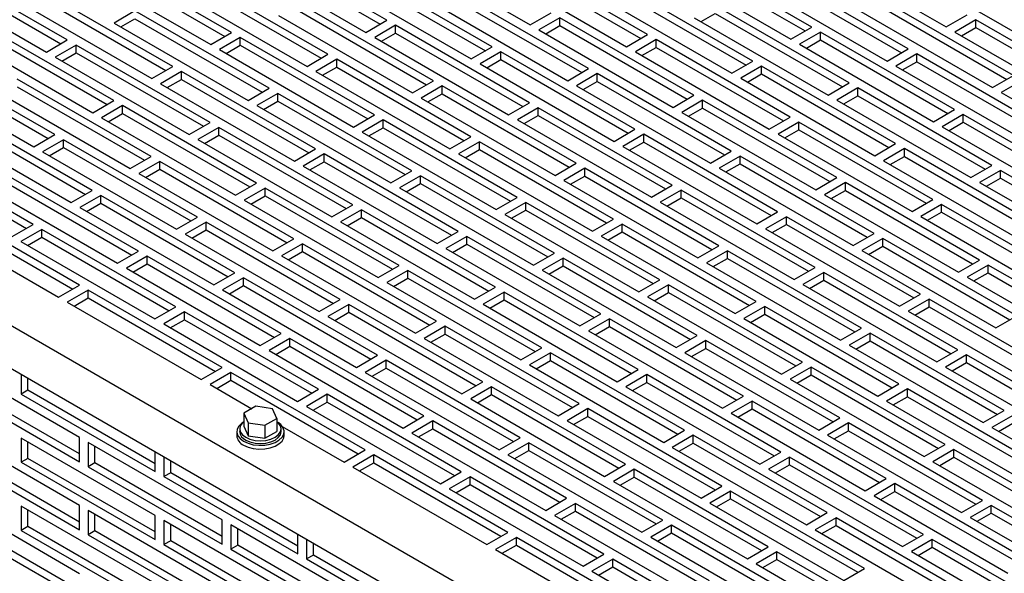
# Model space of a CAD drawing. Header units: inches. Extents: x 0 to 77, y 0 to 59.5.
# Tile 6 of 10: x 49.4 to 59.8, y 18.4 to 24.3. Entities that reach past the tile are written whole.
import ezdxf

# ---------------------------------------------------------------- set-up
doc = ezdxf.new("R2010")
doc.units = ezdxf.units.IN
doc.header["$LTSCALE"] = 7
doc.header["$MEASUREMENT"] = 0

msp = doc.modelspace()

# ---------------------------------------------------------------- linework, layer by layer
for p, q in [((41.588, 25.517), (61.741, 13.883)), ((61.741, 13.424), (41.588, 25.057)), ((53.309, 24.26), (51.895, 25.076)), ((51.67, 24.13), (50.256, 24.947)), ((51.674, 24.949), (53.088, 24.132)), ((51.895, 24.995), (53.238, 24.219)), ((53.408, 25.027), (54.822, 24.211)), ((57.794, 24.187), (56.38, 25.004)), ((57.798, 25.006), (59.212, 24.19)), ((49.936, 24.052), (48.522, 24.868)), ((50.256, 24.865), (51.6, 24.09)), ((56.06, 24.109), (54.646, 24.925)), ((54.646, 24.844), (55.989, 24.068)), ((56.159, 24.876), (57.573, 24.06)), ((56.38, 24.922), (57.723, 24.147)), ((48.301, 24.741), (49.715, 23.924)), ((48.522, 24.787), (49.866, 24.011)), ((50.035, 24.819), (51.449, 24.003)), ((54.421, 23.979), (53.007, 24.796)), ((54.425, 24.798), (55.839, 23.981)), ((58.81, 23.958), (57.396, 24.774)), ((52.687, 23.901), (51.273, 24.717)), ((51.273, 24.635), (52.616, 23.86)), ((52.786, 24.668), (54.2, 23.852)), ((53.007, 24.714), (54.35, 23.938)), ((57.172, 23.828), (55.758, 24.645)), ((57.175, 24.647), (58.589, 23.83)), ((57.396, 24.693), (58.74, 23.917)), ((58.909, 24.725), (60.324, 23.909)), ((51.048, 23.771), (49.634, 24.588)), ((51.052, 24.59), (52.466, 23.773)), ((55.438, 23.75), (54.023, 24.566)), ((55.758, 24.563), (57.101, 23.787)), ((49.413, 24.46), (50.827, 23.644)), ((49.634, 24.506), (50.977, 23.73)), ((53.799, 23.62), (52.385, 24.436)), ((53.802, 24.439), (55.217, 23.622)), ((54.023, 24.484), (55.367, 23.709)), ((55.537, 24.517), (56.951, 23.701)), ((59.922, 23.677), (58.508, 24.494)), ((50.65, 24.358), (50.429, 24.23)), ((52.065, 23.542), (50.65, 24.358)), ((52.385, 24.355), (53.728, 23.579)), ((54.822, 24.211), (55.043, 24.339)), ((56.624, 24.247), (56.774, 24.333)), ((58.188, 23.599), (56.774, 24.415)), ((56.774, 24.333), (58.117, 23.558)), ((58.287, 24.366), (59.701, 23.55)), ((58.508, 24.412), (59.852, 23.636)), ((59.212, 24.19), (59.433, 24.317)), ((50.426, 23.412), (49.012, 24.228)), ((50.429, 24.23), (51.844, 23.414)), ((50.5, 24.19), (50.65, 24.276)), ((50.65, 24.276), (51.994, 23.501)), ((52.164, 24.309), (53.578, 23.493)), ((53.088, 24.132), (53.309, 24.26)), ((55.135, 24.285), (54.914, 24.158)), ((56.549, 23.469), (55.135, 24.285)), ((55.135, 24.204), (55.135, 24.285)), ((56.553, 24.287), (57.967, 23.471)), ((59.525, 24.264), (59.304, 24.136)), ((60.939, 23.448), (59.525, 24.264)), ((59.525, 24.182), (59.525, 24.264)), ((49.012, 24.147), (50.355, 23.371)), ((51.449, 24.003), (51.67, 24.13)), ((53.401, 24.207), (53.18, 24.079)), ((53.251, 24.038), (53.401, 24.125)), ((54.815, 23.39), (53.401, 24.207)), ((53.401, 24.125), (53.401, 24.207)), ((53.401, 24.125), (54.745, 23.35)), ((54.914, 24.158), (56.329, 23.341)), ((54.985, 24.117), (55.135, 24.204)), ((55.135, 24.204), (56.479, 23.428)), ((57.573, 24.06), (57.794, 24.187)), ((57.886, 24.134), (57.665, 24.007)), ((59.3, 23.318), (57.886, 24.134)), ((57.886, 24.053), (57.886, 24.134)), ((59.304, 24.136), (60.718, 23.32)), ((59.374, 24.096), (59.525, 24.182)), ((59.525, 24.182), (60.868, 23.407)), ((48.791, 24.101), (50.205, 23.284)), ((49.715, 23.924), (49.936, 24.052)), ((51.762, 24.077), (51.541, 23.95)), ((53.177, 23.261), (51.762, 24.077)), ((51.762, 23.996), (51.762, 24.077)), ((53.18, 24.079), (54.594, 23.263)), ((55.839, 23.981), (56.06, 24.109)), ((56.152, 24.056), (55.931, 23.928)), ((57.566, 23.239), (56.152, 24.056)), ((56.152, 23.974), (56.152, 24.056)), ((57.665, 24.007), (59.079, 23.19)), ((57.736, 23.966), (57.886, 24.053)), ((57.886, 24.053), (59.229, 23.277)), ((50.028, 23.999), (49.807, 23.871)), ((49.878, 23.83), (50.028, 23.917)), ((51.442, 23.182), (50.028, 23.999)), ((50.028, 23.917), (50.028, 23.999)), ((50.028, 23.917), (51.372, 23.141)), ((51.541, 23.95), (52.956, 23.133)), ((51.612, 23.909), (51.762, 23.996)), ((51.762, 23.996), (53.106, 23.22)), ((54.2, 23.852), (54.421, 23.979)), ((54.513, 23.926), (54.292, 23.799)), ((55.927, 23.11), (54.513, 23.926)), ((54.513, 23.845), (54.513, 23.926)), ((55.931, 23.928), (57.345, 23.112)), ((56.001, 23.887), (56.152, 23.974)), ((56.152, 23.974), (57.495, 23.199)), ((58.589, 23.83), (58.81, 23.958)), ((58.902, 23.905), (58.681, 23.777)), ((60.317, 23.088), (58.902, 23.905)), ((58.902, 23.823), (58.902, 23.905)), ((49.804, 23.053), (48.389, 23.869)), ((49.807, 23.871), (51.221, 23.055)), ((52.466, 23.773), (52.687, 23.901)), ((52.779, 23.848), (52.558, 23.72)), ((54.193, 23.031), (52.779, 23.848)), ((52.779, 23.766), (52.779, 23.848)), ((54.292, 23.799), (55.706, 22.982)), ((54.363, 23.758), (54.513, 23.845)), ((54.513, 23.845), (55.856, 23.069)), ((56.951, 23.701), (57.172, 23.828)), ((58.752, 23.736), (58.902, 23.823)), ((58.902, 23.823), (60.246, 23.048)), ((48.168, 23.742), (49.583, 22.925)), ((48.389, 23.787), (49.733, 23.012)), ((50.827, 23.644), (51.048, 23.771)), ((51.14, 23.718), (50.919, 23.59)), ((52.554, 22.902), (51.14, 23.718)), ((51.14, 23.636), (51.14, 23.718)), ((52.558, 23.72), (53.972, 22.904)), ((52.629, 23.679), (52.779, 23.766)), ((52.779, 23.766), (54.122, 22.99)), ((55.217, 23.622), (55.438, 23.75)), ((55.529, 23.697), (55.309, 23.569)), ((56.944, 22.88), (55.529, 23.697)), ((55.529, 23.615), (55.529, 23.697)), ((57.264, 23.775), (57.043, 23.648)), ((57.113, 23.607), (57.264, 23.694)), ((58.678, 22.959), (57.264, 23.775)), ((57.264, 23.694), (57.264, 23.775)), ((57.264, 23.694), (58.607, 22.918)), ((58.681, 23.777), (60.096, 22.961)), ((50.82, 22.823), (49.406, 23.639)), ((50.919, 23.59), (52.333, 22.774)), ((50.99, 23.55), (51.14, 23.636)), ((51.14, 23.636), (52.484, 22.861)), ((53.578, 23.493), (53.799, 23.62)), ((55.379, 23.528), (55.529, 23.615)), ((55.529, 23.615), (56.873, 22.839)), ((57.043, 23.648), (58.457, 22.831)), ((57.967, 23.471), (58.188, 23.599)), ((59.701, 23.55), (59.922, 23.677)), ((60.014, 23.624), (59.793, 23.497)), ((49.185, 23.512), (50.599, 22.696)), ((49.406, 23.558), (50.749, 22.782)), ((51.844, 23.414), (52.065, 23.542)), ((52.157, 23.488), (51.936, 23.361)), ((53.571, 22.672), (52.157, 23.488)), ((52.157, 23.407), (52.157, 23.488)), ((53.891, 23.567), (53.67, 23.439)), ((55.305, 22.751), (53.891, 23.567)), ((53.891, 23.485), (53.891, 23.567)), ((55.309, 23.569), (56.723, 22.753)), ((58.28, 23.546), (58.059, 23.418)), ((59.694, 22.729), (58.28, 23.546)), ((58.28, 23.464), (58.28, 23.546)), ((59.793, 23.497), (61.208, 22.68)), ((50.205, 23.284), (50.426, 23.412)), ((52.006, 23.32), (52.157, 23.407)), ((52.157, 23.407), (53.5, 22.631)), ((53.67, 23.439), (55.084, 22.623)), ((53.741, 23.399), (53.891, 23.485)), ((53.891, 23.485), (55.234, 22.71)), ((54.594, 23.263), (54.815, 23.39)), ((56.329, 23.341), (56.549, 23.469)), ((56.641, 23.416), (56.42, 23.288)), ((58.056, 22.6), (56.641, 23.416)), ((56.641, 23.334), (56.641, 23.416)), ((58.059, 23.418), (59.473, 22.602)), ((58.13, 23.377), (58.28, 23.464)), ((58.28, 23.464), (59.624, 22.688)), ((50.198, 22.464), (48.784, 23.28)), ((50.518, 23.359), (50.297, 23.231)), ((51.932, 22.542), (50.518, 23.359)), ((50.518, 23.277), (50.518, 23.359)), ((51.936, 23.361), (53.35, 22.544)), ((54.907, 23.337), (54.686, 23.21)), ((56.321, 22.521), (54.907, 23.337)), ((54.907, 23.256), (54.907, 23.337)), ((56.42, 23.288), (57.835, 22.472)), ((56.491, 23.248), (56.641, 23.334)), ((56.641, 23.334), (57.985, 22.559)), ((59.079, 23.19), (59.3, 23.318)), ((48.784, 23.199), (50.127, 22.423)), ((50.297, 23.231), (51.711, 22.415)), ((50.368, 23.19), (50.518, 23.277)), ((50.518, 23.277), (51.861, 22.502)), ((51.221, 23.055), (51.442, 23.182)), ((52.956, 23.133), (53.177, 23.261)), ((53.268, 23.208), (53.048, 23.08)), ((54.683, 22.391), (53.268, 23.208)), ((53.268, 23.126), (53.268, 23.208)), ((54.686, 23.21), (56.1, 22.393)), ((54.757, 23.169), (54.907, 23.256)), ((54.907, 23.256), (56.251, 22.48)), ((57.345, 23.112), (57.566, 23.239)), ((57.658, 23.186), (57.437, 23.059)), ((59.072, 22.37), (57.658, 23.186)), ((57.658, 23.105), (57.658, 23.186)), ((59.392, 23.265), (59.171, 23.137)), ((59.242, 23.097), (59.392, 23.183)), ((60.806, 22.449), (59.392, 23.265)), ((59.392, 23.183), (59.392, 23.265)), ((59.392, 23.183), (60.736, 22.408)), ((48.563, 23.153), (49.977, 22.336)), ((51.534, 23.129), (51.313, 23.002)), ((52.949, 22.313), (51.534, 23.129)), ((51.534, 23.048), (51.534, 23.129)), ((53.048, 23.08), (54.462, 22.264)), ((53.118, 23.039), (53.268, 23.126)), ((53.268, 23.126), (54.612, 22.351)), ((55.706, 22.982), (55.927, 23.11)), ((57.508, 23.018), (57.658, 23.105)), ((57.658, 23.105), (59.001, 22.329)), ((59.171, 23.137), (60.585, 22.321)), ((49.583, 22.925), (49.804, 23.053)), ((49.896, 23), (49.675, 22.872)), ((51.31, 22.183), (49.896, 23)), ((49.896, 22.918), (49.896, 23)), ((51.313, 23.002), (52.728, 22.185)), ((51.384, 22.961), (51.534, 23.048)), ((51.534, 23.048), (52.878, 22.272)), ((53.972, 22.904), (54.193, 23.031)), ((54.285, 22.978), (54.064, 22.851)), ((55.699, 22.162), (54.285, 22.978)), ((54.285, 22.897), (54.285, 22.978)), ((56.019, 23.057), (55.798, 22.929)), ((55.869, 22.888), (56.019, 22.975)), ((57.433, 22.24), (56.019, 23.057)), ((56.019, 22.975), (56.019, 23.057)), ((56.019, 22.975), (57.363, 22.2)), ((57.437, 23.059), (58.851, 22.242)), ((49.576, 22.105), (48.161, 22.921)), ((49.675, 22.872), (51.089, 22.056)), ((49.745, 22.831), (49.896, 22.918)), ((49.896, 22.918), (51.239, 22.142)), ((52.333, 22.774), (52.554, 22.902)), ((54.135, 22.81), (54.285, 22.897)), ((54.285, 22.897), (55.628, 22.121)), ((55.798, 22.929), (57.212, 22.113)), ((56.723, 22.753), (56.944, 22.88)), ((58.457, 22.831), (58.678, 22.959)), ((58.77, 22.906), (58.549, 22.778)), ((60.184, 22.089), (58.77, 22.906)), ((58.77, 22.824), (58.77, 22.906)), ((48.161, 22.839), (49.505, 22.064)), ((50.599, 22.696), (50.82, 22.823)), ((50.912, 22.77), (50.691, 22.642)), ((52.326, 21.954), (50.912, 22.77)), ((50.912, 22.688), (50.912, 22.77)), ((52.646, 22.849), (52.425, 22.721)), ((52.496, 22.68), (52.646, 22.767)), ((54.06, 22.032), (52.646, 22.849)), ((52.646, 22.767), (52.646, 22.849)), ((52.646, 22.767), (53.99, 21.991)), ((54.064, 22.851), (55.478, 22.034)), ((57.036, 22.827), (56.815, 22.7)), ((58.45, 22.011), (57.036, 22.827)), ((57.036, 22.745), (57.036, 22.827)), ((58.549, 22.778), (59.963, 21.962)), ((58.62, 22.737), (58.77, 22.824)), ((58.77, 22.824), (60.113, 22.048)), ((50.762, 22.602), (50.912, 22.688)), ((50.912, 22.688), (52.256, 21.913)), ((52.425, 22.721), (53.839, 21.905)), ((53.35, 22.544), (53.571, 22.672)), ((55.084, 22.623), (55.305, 22.751)), ((55.397, 22.698), (55.176, 22.57)), ((56.811, 21.881), (55.397, 22.698)), ((55.397, 22.616), (55.397, 22.698)), ((56.815, 22.7), (58.229, 21.883)), ((56.885, 22.659), (57.036, 22.745)), ((57.036, 22.745), (58.379, 21.97)), ((59.473, 22.602), (59.694, 22.729)), ((59.786, 22.676), (59.565, 22.549)), ((61.2, 21.86), (59.786, 22.676)), ((59.786, 22.594), (59.786, 22.676)), ((50.688, 21.824), (49.273, 22.64)), ((49.273, 22.559), (50.617, 21.783)), ((50.691, 22.642), (52.105, 21.826)), ((53.663, 22.619), (53.442, 22.491)), ((55.077, 21.803), (53.663, 22.619)), ((53.663, 22.537), (53.663, 22.619)), ((55.176, 22.57), (56.59, 21.754)), ((55.247, 22.529), (55.397, 22.616)), ((55.397, 22.616), (56.74, 21.84)), ((57.835, 22.472), (58.056, 22.6)), ((59.636, 22.508), (59.786, 22.594)), ((59.786, 22.594), (61.13, 21.819)), ((49.052, 22.513), (50.467, 21.696)), ((49.977, 22.336), (50.198, 22.464)), ((51.711, 22.415), (51.932, 22.542)), ((52.024, 22.489), (51.803, 22.362)), ((53.438, 21.673), (52.024, 22.489)), ((52.024, 22.408), (52.024, 22.489)), ((53.442, 22.491), (54.856, 21.675)), ((53.512, 22.451), (53.663, 22.537)), ((53.663, 22.537), (55.006, 21.762)), ((56.1, 22.393), (56.321, 22.521)), ((56.413, 22.468), (56.192, 22.34)), ((57.828, 21.652), (56.413, 22.468)), ((56.413, 22.386), (56.413, 22.468)), ((58.148, 22.547), (57.927, 22.419)), ((57.997, 22.378), (58.148, 22.465)), ((59.562, 21.73), (58.148, 22.547)), ((58.148, 22.465), (58.148, 22.547)), ((58.148, 22.465), (59.491, 21.689)), ((59.565, 22.549), (60.979, 21.732)), ((50.29, 22.411), (50.069, 22.283)), ((51.704, 21.594), (50.29, 22.411)), ((50.29, 22.329), (50.29, 22.411)), ((51.803, 22.362), (53.217, 21.545)), ((51.874, 22.321), (52.024, 22.408)), ((52.024, 22.408), (53.367, 21.632)), ((54.462, 22.264), (54.683, 22.391)), ((56.263, 22.3), (56.413, 22.386)), ((56.413, 22.386), (57.757, 21.611)), ((57.927, 22.419), (59.341, 21.603)), ((58.851, 22.242), (59.072, 22.37)), ((50.065, 21.465), (48.651, 22.281)), ((50.069, 22.283), (51.483, 21.467)), ((50.14, 22.242), (50.29, 22.329)), ((50.29, 22.329), (51.633, 21.554)), ((52.728, 22.185), (52.949, 22.313)), ((53.04, 22.26), (52.819, 22.132)), ((54.455, 21.443), (53.04, 22.26)), ((53.04, 22.178), (53.04, 22.26)), ((54.775, 22.338), (54.554, 22.211)), ((54.624, 22.17), (54.775, 22.257)), ((56.189, 21.522), (54.775, 22.338)), ((54.775, 22.257), (54.775, 22.338)), ((54.775, 22.257), (56.118, 21.481)), ((56.192, 22.34), (57.607, 21.524)), ((57.212, 22.113), (57.433, 22.24)), ((59.164, 22.317), (58.943, 22.189)), ((60.578, 21.5), (59.164, 22.317)), ((59.164, 22.235), (59.164, 22.317)), ((48.43, 22.154), (49.844, 21.337)), ((48.651, 22.2), (49.995, 21.424)), ((51.089, 22.056), (51.31, 22.183)), ((52.89, 22.091), (53.04, 22.178)), ((53.04, 22.178), (54.384, 21.403)), ((54.554, 22.211), (55.968, 21.394)), ((55.478, 22.034), (55.699, 22.162)), ((57.525, 22.187), (57.304, 22.06)), ((58.939, 21.371), (57.525, 22.187)), ((57.525, 22.106), (57.525, 22.187)), ((58.943, 22.189), (60.357, 21.373)), ((59.014, 22.149), (59.164, 22.235)), ((59.164, 22.235), (60.507, 21.46)), ((49.355, 21.977), (49.576, 22.105)), ((49.668, 22.052), (49.447, 21.924)), ((51.082, 21.235), (49.668, 22.052)), ((49.668, 21.97), (49.668, 22.052)), ((51.402, 22.13), (51.181, 22.003)), ((51.251, 21.962), (51.402, 22.048)), ((52.816, 21.314), (51.402, 22.13)), ((51.402, 22.048), (51.402, 22.13)), ((51.402, 22.048), (52.745, 21.273)), ((52.819, 22.132), (54.234, 21.316)), ((53.839, 21.905), (54.06, 22.032)), ((55.791, 22.109), (55.57, 21.981)), ((57.205, 21.292), (55.791, 22.109)), ((55.791, 22.027), (55.791, 22.109)), ((57.304, 22.06), (58.719, 21.243)), ((57.375, 22.019), (57.525, 22.106)), ((57.525, 22.106), (58.869, 21.33)), ((49.517, 21.883), (49.668, 21.97)), ((49.668, 21.97), (51.011, 21.194)), ((51.181, 22.003), (52.595, 21.186)), ((52.105, 21.826), (52.326, 21.954)), ((54.152, 21.979), (53.931, 21.852)), ((55.567, 21.163), (54.152, 21.979)), ((54.152, 21.897), (54.152, 21.979)), ((55.57, 21.981), (56.984, 21.165)), ((55.641, 21.94), (55.791, 22.027)), ((55.791, 22.027), (57.135, 21.251)), ((58.229, 21.883), (58.45, 22.011)), ((58.542, 21.958), (58.321, 21.83)), ((59.956, 21.141), (58.542, 21.958)), ((58.542, 21.876), (58.542, 21.958)), ((49.447, 21.924), (50.861, 21.108)), ((50.467, 21.696), (50.688, 21.824)), ((52.418, 21.901), (52.197, 21.773)), ((53.832, 21.084), (52.418, 21.901)), ((52.418, 21.819), (52.418, 21.901)), ((53.931, 21.852), (55.346, 21.035)), ((54.002, 21.811), (54.152, 21.897)), ((54.152, 21.897), (55.496, 21.122)), ((56.59, 21.754), (56.811, 21.881)), ((56.903, 21.828), (56.682, 21.701)), ((58.317, 21.012), (56.903, 21.828)), ((56.903, 21.746), (56.903, 21.828)), ((58.321, 21.83), (59.735, 21.014)), ((58.391, 21.789), (58.542, 21.876)), ((58.542, 21.876), (59.885, 21.1)), ((50.779, 21.771), (50.559, 21.643)), ((52.194, 20.955), (50.779, 21.771)), ((50.779, 21.689), (50.779, 21.771)), ((52.197, 21.773), (53.611, 20.957)), ((52.268, 21.732), (52.418, 21.819)), ((52.418, 21.819), (53.762, 21.043)), ((54.856, 21.675), (55.077, 21.803)), ((55.169, 21.749), (54.948, 21.622)), ((56.583, 20.933), (55.169, 21.749)), ((55.169, 21.668), (55.169, 21.749)), ((56.753, 21.66), (56.903, 21.746)), ((56.903, 21.746), (58.247, 20.971)), ((59.341, 21.603), (59.562, 21.73)), ((50.559, 21.643), (51.973, 20.827)), ((50.629, 21.603), (50.779, 21.689)), ((50.779, 21.689), (52.123, 20.914)), ((53.217, 21.545), (53.438, 21.673)), ((53.53, 21.62), (53.309, 21.492)), ((54.944, 20.803), (53.53, 21.62)), ((53.53, 21.538), (53.53, 21.62)), ((54.948, 21.622), (56.362, 20.806)), ((55.019, 21.581), (55.169, 21.668)), ((55.169, 21.668), (56.512, 20.892)), ((56.682, 21.701), (58.096, 20.884)), ((57.607, 21.524), (57.828, 21.652)), ((59.654, 21.677), (59.433, 21.549)), ((61.068, 20.861), (59.654, 21.677)), ((59.654, 21.595), (59.654, 21.677)), ((51.483, 21.467), (51.704, 21.594)), ((51.796, 21.541), (51.575, 21.414)), ((53.21, 20.725), (51.796, 21.541)), ((51.796, 21.46), (51.796, 21.541)), ((53.38, 21.451), (53.53, 21.538)), ((53.53, 21.538), (54.874, 20.763)), ((55.968, 21.394), (56.189, 21.522)), ((57.919, 21.598), (57.699, 21.471)), ((57.769, 21.43), (57.919, 21.517)), ((59.334, 20.782), (57.919, 21.598)), ((57.919, 21.517), (57.919, 21.598)), ((57.919, 21.517), (59.263, 20.741)), ((59.433, 21.549), (60.847, 20.733)), ((59.503, 21.509), (59.654, 21.595)), ((59.654, 21.595), (60.997, 20.82)), ((49.844, 21.337), (50.065, 21.465)), ((50.157, 21.412), (49.936, 21.284)), ((51.571, 20.595), (50.157, 21.412)), ((50.157, 21.33), (50.157, 21.412)), ((51.575, 21.414), (52.989, 20.597)), ((51.646, 21.373), (51.796, 21.46)), ((51.796, 21.46), (53.139, 20.684)), ((53.309, 21.492), (54.723, 20.676)), ((54.234, 21.316), (54.455, 21.443)), ((56.281, 21.469), (56.06, 21.341)), ((57.695, 20.652), (56.281, 21.469)), ((56.281, 21.387), (56.281, 21.469)), ((57.699, 21.471), (59.113, 20.654)), ((50.007, 21.243), (50.157, 21.33)), ((50.157, 21.33), (51.501, 20.554)), ((52.595, 21.186), (52.816, 21.314)), ((54.547, 21.39), (54.326, 21.263)), ((54.396, 21.222), (54.547, 21.309)), ((55.961, 20.574), (54.547, 21.39)), ((54.547, 21.309), (54.547, 21.39)), ((54.547, 21.309), (55.89, 20.533)), ((56.06, 21.341), (57.474, 20.525)), ((56.131, 21.3), (56.281, 21.387)), ((56.281, 21.387), (57.624, 20.612)), ((58.719, 21.243), (58.939, 21.371)), ((59.031, 21.318), (58.81, 21.19)), ((60.446, 20.501), (59.031, 21.318)), ((59.031, 21.236), (59.031, 21.318)), ((49.936, 21.284), (51.35, 20.468)), ((50.861, 21.108), (51.082, 21.235)), ((52.908, 21.261), (52.687, 21.133)), ((54.322, 20.444), (52.908, 21.261)), ((52.908, 21.179), (52.908, 21.261)), ((54.326, 21.263), (55.74, 20.446)), ((56.984, 21.165), (57.205, 21.292)), ((57.297, 21.239), (57.076, 21.112)), ((58.711, 20.423), (57.297, 21.239)), ((57.297, 21.158), (57.297, 21.239)), ((58.881, 21.149), (59.031, 21.236)), ((59.031, 21.236), (60.375, 20.461)), ((51.174, 21.182), (50.953, 21.055)), ((51.023, 21.014), (51.174, 21.1)), ((52.588, 20.366), (51.174, 21.182)), ((51.174, 21.1), (51.174, 21.182)), ((51.174, 21.1), (52.517, 20.325)), ((52.687, 21.133), (54.101, 20.317)), ((52.758, 21.092), (52.908, 21.179)), ((52.908, 21.179), (54.251, 20.403)), ((55.346, 21.035), (55.567, 21.163)), ((55.659, 21.11), (55.438, 20.982)), ((57.073, 20.293), (55.659, 21.11)), ((55.659, 21.028), (55.659, 21.11)), ((57.076, 21.112), (58.49, 20.295)), ((57.147, 21.071), (57.297, 21.158)), ((57.297, 21.158), (58.641, 20.382)), ((58.81, 21.19), (60.225, 20.374)), ((59.735, 21.014), (59.956, 21.141)), ((50.953, 21.055), (52.367, 20.238)), ((53.611, 20.957), (53.832, 21.084)), ((53.924, 21.031), (53.703, 20.903)), ((55.339, 20.215), (53.924, 21.031)), ((53.924, 20.949), (53.924, 21.031)), ((55.508, 20.941), (55.659, 21.028)), ((55.659, 21.028), (57.002, 20.252)), ((58.096, 20.884), (58.317, 21.012)), ((51.973, 20.827), (52.194, 20.955)), ((52.286, 20.901), (52.065, 20.774)), ((53.7, 20.085), (52.286, 20.901)), ((52.286, 20.82), (52.286, 20.901)), ((53.703, 20.903), (55.118, 20.087)), ((53.774, 20.863), (53.924, 20.949)), ((53.924, 20.949), (55.268, 20.174)), ((55.438, 20.982), (56.852, 20.166)), ((56.362, 20.806), (56.583, 20.933)), ((58.409, 20.959), (58.188, 20.831)), ((59.823, 20.142), (58.409, 20.959)), ((58.409, 20.877), (58.409, 20.959)), ((52.135, 20.733), (52.286, 20.82)), ((52.286, 20.82), (53.629, 20.044)), ((54.723, 20.676), (54.944, 20.803)), ((56.675, 20.88), (56.454, 20.752)), ((56.525, 20.712), (56.675, 20.798)), ((58.089, 20.064), (56.675, 20.88)), ((56.675, 20.798), (56.675, 20.88)), ((56.675, 20.798), (58.018, 20.023)), ((58.188, 20.831), (59.602, 20.015)), ((58.259, 20.79), (58.409, 20.877)), ((58.409, 20.877), (59.753, 20.101)), ((52.065, 20.774), (53.479, 19.957)), ((52.989, 20.597), (53.21, 20.725)), ((55.036, 20.75), (54.815, 20.623)), ((56.45, 19.934), (55.036, 20.75)), ((55.036, 20.669), (55.036, 20.75)), ((56.454, 20.752), (57.868, 19.936)), ((59.113, 20.654), (59.334, 20.782)), ((59.426, 20.729), (59.205, 20.601)), ((60.84, 19.913), (59.426, 20.729)), ((59.426, 20.647), (59.426, 20.729)), ((50.065, 19.857), (48.651, 20.674)), ((51.35, 20.468), (51.571, 20.595)), ((53.302, 20.672), (53.081, 20.544)), ((53.152, 20.503), (53.302, 20.59)), ((54.716, 19.855), (53.302, 20.672)), ((53.302, 20.59), (53.302, 20.672)), ((53.302, 20.59), (54.646, 19.815)), ((54.815, 20.623), (56.23, 19.806)), ((54.886, 20.582), (55.036, 20.669)), ((55.036, 20.669), (56.38, 19.893)), ((57.474, 20.525), (57.695, 20.652)), ((57.787, 20.599), (57.566, 20.472)), ((59.201, 19.783), (57.787, 20.599)), ((57.787, 20.518), (57.787, 20.599)), ((59.205, 20.601), (60.619, 19.785)), ((59.275, 20.561), (59.426, 20.647)), ((59.426, 20.647), (60.769, 19.872)), ((49.45, 20.519), (49.45, 20.315)), ((49.521, 20.355), (49.521, 20.478)), ((51.663, 20.542), (51.442, 20.415)), ((53.078, 19.726), (51.663, 20.542)), ((51.663, 20.461), (51.663, 20.542)), ((53.081, 20.544), (54.495, 19.728)), ((55.74, 20.446), (55.961, 20.574)), ((56.053, 20.521), (55.832, 20.393)), ((57.467, 19.704), (56.053, 20.521)), ((56.053, 20.439), (56.053, 20.521)), ((57.637, 20.431), (57.787, 20.518)), ((57.787, 20.518), (59.13, 19.742)), ((48.651, 20.419), (50.065, 19.602)), ((50.065, 19.684), (48.722, 20.459)), ((51.442, 20.415), (51.882, 20.161)), ((51.513, 20.374), (51.663, 20.461)), ((51.663, 20.461), (53.007, 19.685)), ((54.101, 20.317), (54.322, 20.444)), ((54.414, 20.391), (54.193, 20.264)), ((55.828, 19.575), (54.414, 20.391)), ((54.414, 20.31), (54.414, 20.391)), ((55.832, 20.393), (57.246, 19.577)), ((55.902, 20.352), (56.053, 20.439)), ((56.053, 20.439), (57.396, 19.664)), ((57.566, 20.472), (58.98, 19.655)), ((58.49, 20.295), (58.711, 20.423)), ((58.803, 20.37), (58.582, 20.242)), ((60.218, 19.553), (58.803, 20.37)), ((58.803, 20.288), (58.803, 20.37)), ((49.521, 20.355), (49.45, 20.315)), ((49.45, 20.315), (50.864, 19.498)), ((50.864, 19.58), (49.521, 20.355)), ((52.367, 20.238), (52.588, 20.366)), ((52.68, 20.313), (52.459, 20.185)), ((54.094, 19.496), (52.68, 20.313)), ((52.68, 20.231), (52.68, 20.313)), ((54.264, 20.223), (54.414, 20.31)), ((54.414, 20.31), (55.758, 19.534)), ((56.852, 20.166), (57.073, 20.293)), ((58.653, 20.201), (58.803, 20.288)), ((58.803, 20.288), (60.147, 19.513)), ((51.927, 20.187), (51.799, 20.113)), ((52.101, 20.16), (51.927, 20.187)), ((52.459, 20.185), (53.873, 19.369)), ((52.53, 20.144), (52.68, 20.231)), ((52.68, 20.231), (54.023, 19.455)), ((54.193, 20.264), (55.607, 19.447)), ((55.118, 20.087), (55.339, 20.215)), ((55.43, 20.162), (55.21, 20.034)), ((56.845, 19.345), (55.43, 20.162)), ((55.43, 20.08), (55.43, 20.162)), ((57.165, 20.24), (56.944, 20.113)), ((58.579, 19.424), (57.165, 20.24)), ((57.165, 20.159), (57.165, 20.24)), ((58.582, 20.242), (59.997, 19.426)), ((51.799, 20.113), (51.846, 20.013)), ((51.799, 20.113), (51.799, 19.976)), ((52.02, 19.986), (52.148, 20.059)), ((52.148, 20.059), (52.101, 20.16)), ((52.148, 20.059), (52.148, 19.922)), ((53.479, 19.957), (53.7, 20.085)), ((55.28, 19.993), (55.43, 20.08)), ((55.43, 20.08), (56.774, 19.304)), ((56.944, 20.113), (58.358, 19.296)), ((57.014, 20.072), (57.165, 20.159)), ((57.165, 20.159), (58.508, 19.383)), ((57.868, 19.936), (58.089, 20.064)), ((59.602, 20.015), (59.823, 20.142)), ((59.915, 20.089), (59.694, 19.962)), ((50.065, 19.139), (48.651, 19.955)), ((51.799, 19.976), (51.846, 19.876)), ((51.846, 20.013), (52.02, 19.986)), ((51.846, 20.013), (51.846, 19.876)), ((52.02, 19.986), (52.02, 19.849)), ((52.204, 19.975), (52.857, 19.598)), ((53.792, 20.032), (53.571, 19.904)), ((55.206, 19.216), (53.792, 20.032)), ((53.792, 19.95), (53.792, 20.032)), ((55.21, 20.034), (56.624, 19.218)), ((58.181, 20.011), (57.96, 19.883)), ((59.595, 19.194), (58.181, 20.011)), ((58.181, 19.929), (58.181, 20.011)), ((59.694, 19.962), (61.109, 19.145)), ((59.765, 19.921), (59.915, 20.007)), ((49.45, 19.851), (49.45, 19.596)), ((50.864, 19.035), (49.45, 19.851)), ((50.065, 19.602), (50.065, 19.857)), ((51.724, 19.919), (51.724, 19.878)), ((51.755, 19.949), (51.755, 19.919)), ((51.846, 19.876), (52.02, 19.849)), ((52.02, 19.849), (52.148, 19.922)), ((52.192, 19.919), (52.192, 19.949)), ((52.224, 19.878), (52.224, 19.919)), ((53.571, 19.904), (54.985, 19.088)), ((53.642, 19.864), (53.792, 19.95)), ((53.792, 19.95), (55.135, 19.175)), ((54.495, 19.728), (54.716, 19.855)), ((56.23, 19.806), (56.45, 19.934)), ((56.542, 19.881), (56.321, 19.753)), ((57.957, 19.065), (56.542, 19.881)), ((56.542, 19.799), (56.542, 19.881)), ((57.96, 19.883), (59.374, 19.067)), ((58.031, 19.842), (58.181, 19.929)), ((58.181, 19.929), (59.525, 19.153)), ((49.521, 19.637), (49.521, 19.81)), ((50.157, 19.804), (50.157, 19.549)), ((51.571, 18.988), (50.157, 19.804)), ((50.228, 19.59), (50.228, 19.763)), ((54.808, 19.802), (54.587, 19.675)), ((56.222, 18.986), (54.808, 19.802)), ((54.808, 19.721), (54.808, 19.802)), ((56.321, 19.753), (57.736, 18.937)), ((56.392, 19.713), (56.542, 19.799)), ((56.542, 19.799), (57.886, 19.024)), ((58.98, 19.655), (59.201, 19.783)), ((48.651, 19.7), (50.065, 18.884)), ((50.065, 18.965), (48.722, 19.741)), ((50.864, 19.498), (50.864, 19.702)), ((50.956, 19.649), (50.956, 19.445)), ((52.857, 19.598), (53.078, 19.726)), ((53.17, 19.673), (52.949, 19.545)), ((54.584, 18.856), (53.17, 19.673)), ((53.17, 19.591), (53.17, 19.673)), ((54.587, 19.675), (56.001, 18.858)), ((54.658, 19.634), (54.808, 19.721)), ((54.808, 19.721), (56.152, 18.945)), ((57.246, 19.577), (57.467, 19.704)), ((57.559, 19.651), (57.338, 19.524)), ((58.973, 18.835), (57.559, 19.651)), ((57.559, 19.57), (57.559, 19.651)), ((59.293, 19.73), (59.072, 19.602)), ((59.143, 19.562), (59.293, 19.648)), ((60.707, 18.913), (59.293, 19.73)), ((59.293, 19.648), (59.293, 19.73)), ((59.293, 19.648), (60.637, 18.873)), ((49.521, 19.637), (49.45, 19.596)), ((49.45, 19.596), (50.864, 18.78)), ((50.864, 18.861), (49.521, 19.637)), ((50.228, 19.59), (50.157, 19.549)), ((50.157, 19.549), (51.571, 18.733)), ((51.571, 18.814), (50.228, 19.59)), ((51.027, 19.486), (51.027, 19.608)), ((52.949, 19.545), (54.363, 18.729)), ((53.019, 19.504), (53.17, 19.591)), ((53.17, 19.591), (54.513, 18.816)), ((55.607, 19.447), (55.828, 19.575)), ((57.409, 19.483), (57.559, 19.57)), ((57.559, 19.57), (58.902, 18.794)), ((59.072, 19.602), (60.486, 18.786)), ((51.027, 19.486), (50.956, 19.445)), ((50.956, 19.445), (52.37, 18.629)), ((52.37, 18.71), (51.027, 19.486)), ((53.873, 19.369), (54.094, 19.496)), ((54.186, 19.443), (53.965, 19.316)), ((55.6, 18.627), (54.186, 19.443)), ((54.186, 19.361), (54.186, 19.443)), ((55.92, 19.522), (55.699, 19.394)), ((55.77, 19.353), (55.92, 19.44)), ((57.334, 18.705), (55.92, 19.522)), ((55.92, 19.44), (55.92, 19.522)), ((55.92, 19.44), (57.264, 18.664)), ((57.338, 19.524), (58.752, 18.707)), ((54.036, 19.275), (54.186, 19.361)), ((54.186, 19.361), (55.529, 18.586)), ((55.699, 19.394), (57.113, 18.578)), ((56.624, 19.218), (56.845, 19.345)), ((58.358, 19.296), (58.579, 19.424)), ((58.671, 19.371), (58.45, 19.243)), ((60.085, 18.554), (58.671, 19.371)), ((58.671, 19.289), (58.671, 19.371)), ((50.065, 18.42), (48.651, 19.237)), ((53.965, 19.316), (55.379, 18.499)), ((56.937, 19.292), (56.716, 19.165)), ((58.351, 18.476), (56.937, 19.292)), ((56.937, 19.21), (56.937, 19.292)), ((58.45, 19.243), (59.864, 18.427)), ((58.521, 19.202), (58.671, 19.289)), ((58.671, 19.289), (60.014, 18.513)), ((49.45, 19.133), (49.45, 18.877)), ((50.864, 18.316), (49.45, 19.133)), ((50.065, 18.884), (50.065, 19.139)), ((54.985, 19.088), (55.206, 19.216)), ((55.298, 19.162), (55.077, 19.035)), ((56.712, 18.346), (55.298, 19.162)), ((55.298, 19.081), (55.298, 19.162)), ((56.716, 19.165), (58.13, 18.348)), ((56.786, 19.124), (56.937, 19.21)), ((56.937, 19.21), (58.28, 18.435)), ((59.374, 19.067), (59.595, 19.194)), ((59.687, 19.141), (59.466, 19.014)), ((61.101, 18.325), (59.687, 19.141)), ((59.687, 19.059), (59.687, 19.141)), ((50.065, 18.247), (48.722, 19.022)), ((49.521, 18.918), (49.521, 19.092)), ((50.157, 19.086), (50.157, 18.831)), ((51.571, 18.269), (50.157, 19.086)), ((50.228, 18.871), (50.228, 19.045)), ((50.864, 18.78), (50.864, 19.035)), ((55.077, 19.035), (56.491, 18.219)), ((55.148, 18.994), (55.298, 19.081)), ((55.298, 19.081), (56.641, 18.305)), ((57.736, 18.937), (57.957, 19.065)), ((59.537, 18.973), (59.687, 19.059)), ((59.687, 19.059), (61.031, 18.284)), ((48.651, 18.981), (50.065, 18.165)), ((49.521, 18.918), (49.45, 18.877)), ((50.864, 18.143), (49.521, 18.918)), ((50.956, 18.982), (50.956, 18.727)), ((52.37, 18.165), (50.956, 18.982)), ((51.027, 18.767), (51.027, 18.941)), ((51.571, 18.733), (51.571, 18.988)), ((51.663, 18.935), (51.663, 18.68)), ((53.078, 18.118), (51.663, 18.935)), ((56.001, 18.858), (56.222, 18.986)), ((56.314, 18.933), (56.093, 18.805)), ((57.729, 18.116), (56.314, 18.933)), ((56.314, 18.851), (56.314, 18.933)), ((58.049, 19.011), (57.828, 18.884)), ((57.898, 18.843), (58.049, 18.93)), ((59.463, 18.195), (58.049, 19.011)), ((58.049, 18.93), (58.049, 19.011)), ((58.049, 18.93), (59.392, 18.154)), ((59.466, 19.014), (60.881, 18.197)), ((49.45, 18.877), (50.864, 18.061)), ((50.228, 18.871), (50.157, 18.831)), ((50.157, 18.831), (51.571, 18.014)), ((51.571, 18.096), (50.228, 18.871)), ((51.734, 18.72), (51.734, 18.894)), ((52.37, 18.629), (52.37, 18.833)), ((54.363, 18.729), (54.584, 18.856)), ((56.164, 18.764), (56.314, 18.851)), ((56.314, 18.851), (57.658, 18.076)), ((57.828, 18.884), (59.242, 18.067)), ((58.752, 18.707), (58.973, 18.835)), ((51.027, 18.767), (50.956, 18.727)), ((50.956, 18.727), (52.37, 17.91)), ((52.37, 17.992), (51.027, 18.767)), ((51.734, 18.72), (51.663, 18.68)), ((53.078, 17.945), (51.734, 18.72)), ((52.462, 18.78), (52.462, 18.576)), ((52.533, 18.616), (52.533, 18.739)), ((54.676, 18.803), (54.455, 18.676)), ((54.525, 18.635), (54.676, 18.722)), ((56.09, 17.987), (54.676, 18.803)), ((54.676, 18.722), (54.676, 18.803)), ((54.676, 18.722), (56.019, 17.946)), ((56.093, 18.805), (57.508, 17.989)), ((57.113, 18.578), (57.334, 18.705)), ((59.065, 18.782), (58.844, 18.654)), ((60.479, 17.965), (59.065, 18.782)), ((59.065, 18.7), (59.065, 18.782)), ((51.663, 18.68), (53.078, 17.863)), ((52.533, 18.616), (52.462, 18.576)), ((53.877, 17.841), (52.533, 18.616)), ((54.455, 18.676), (55.869, 17.859)), ((55.379, 18.499), (55.6, 18.627)), ((57.426, 18.652), (57.205, 18.525)), ((58.84, 17.836), (57.426, 18.652)), ((57.426, 18.571), (57.426, 18.652)), ((58.844, 18.654), (60.258, 17.838)), ((58.915, 18.613), (59.065, 18.7)), ((59.065, 18.7), (60.408, 17.925)), ((52.462, 18.576), (53.877, 17.759)), ((55.692, 18.574), (55.471, 18.446)), ((57.106, 17.757), (55.692, 18.574)), ((55.692, 18.492), (55.692, 18.574)), ((57.205, 18.525), (58.62, 17.708)), ((57.276, 18.484), (57.426, 18.571)), ((57.426, 18.571), (58.77, 17.795)), ((55.471, 18.446), (56.885, 17.63)), ((55.542, 18.405), (55.692, 18.492)), ((55.692, 18.492), (57.036, 17.716)), ((58.13, 18.348), (58.351, 18.476))]:
    msp.add_line(p, q)
at = {"flags": 128}
for points in [[(51.787, 20.015), (51.777, 20.008), (51.746, 19.978), (51.728, 19.945), (51.724, 19.91), (51.735, 19.876), (51.76, 19.845), (51.797, 19.817)], [(51.799, 20.026), (51.784, 20.013), (51.762, 19.982), (51.755, 19.949), (51.762, 19.917), (51.784, 19.886), (51.819, 19.86)], [(51.797, 19.817), (51.844, 19.796), (51.899, 19.781), (51.959, 19.775), (52.019, 19.777), (52.076, 19.788), (52.128, 19.806), (52.17, 19.83), (52.202, 19.86), (52.22, 19.893), (52.223, 19.928), (52.212, 19.962), (52.188, 19.994), (52.16, 20.015)], [(51.819, 19.86), (51.864, 19.84), (51.917, 19.827), (51.974, 19.823), (52.03, 19.827), (52.083, 19.84), (52.128, 19.86), (52.163, 19.886), (52.185, 19.917), (52.192, 19.949), (52.185, 19.982), (52.163, 20.013), (52.148, 20.026)], [(51.797, 19.776), (51.844, 19.755), (51.899, 19.741), (51.959, 19.734), (52.019, 19.736), (52.076, 19.747), (52.128, 19.765), (52.17, 19.789), (52.202, 19.819), (52.22, 19.852), (52.224, 19.878)], [(51.819, 19.83), (51.864, 19.81), (51.917, 19.797), (51.974, 19.793), (52.03, 19.797), (52.083, 19.81), (52.128, 19.83), (52.163, 19.856), (52.185, 19.887), (52.192, 19.919)]]:
    msp.add_lwpolyline(points, dxfattribs=at)
for centre, radius, start, end in [((51.844, 19.888), 0.121, 184.4583, 246.8619), ((51.864, 19.93), 0.11, 185.6298, 245.6904)]:
    msp.add_arc(centre, radius, start, end)

doc.saveas('drawing.dxf')
